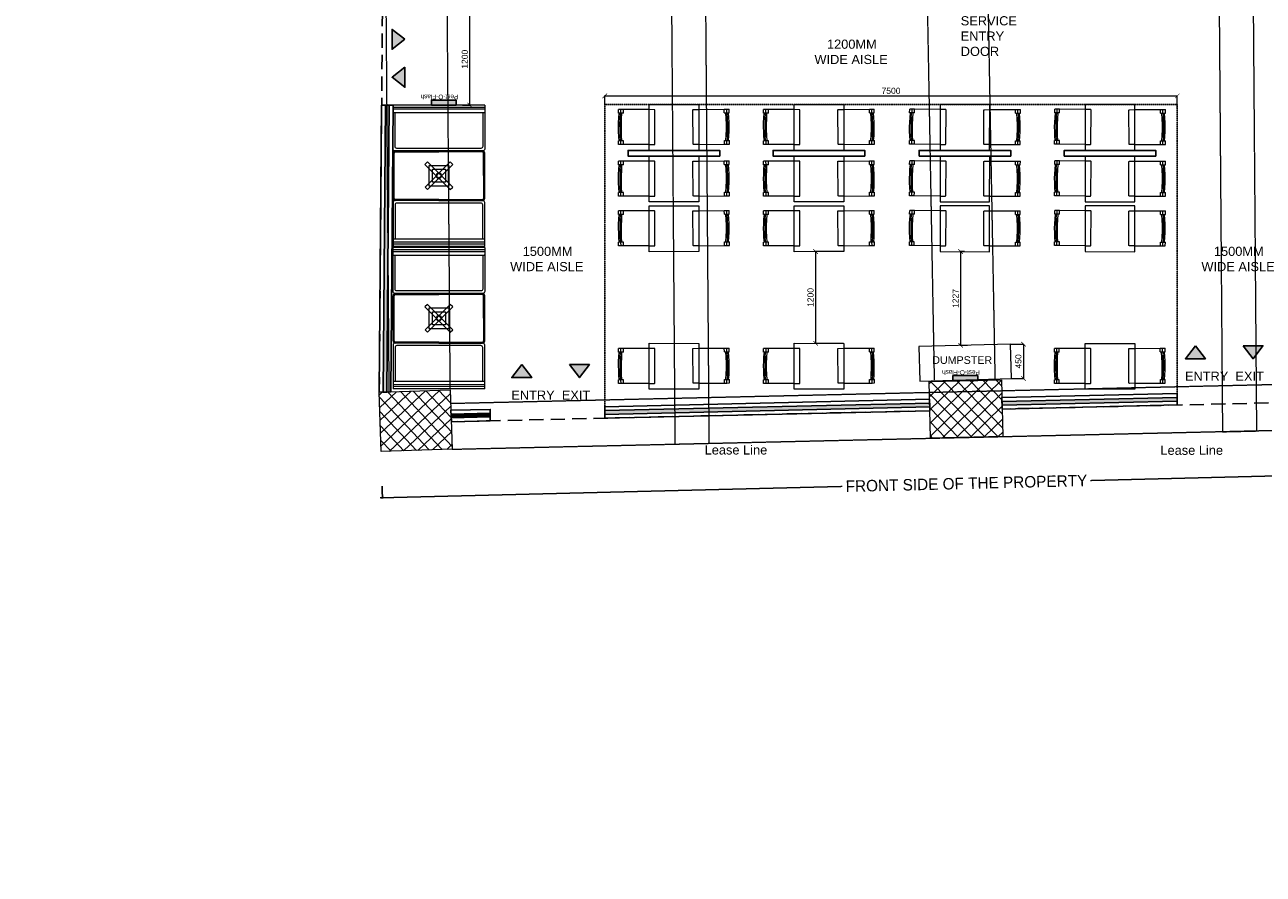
# Model space of a CAD drawing. Header units: millimetres. Extents: x 508219 to 745096, y 311341 to 352167.
# Tile 1 of 46: x 508219 to 524442, y 328184 to 339304. Entities that reach past the tile are written whole.
import ezdxf

# ---------------------------------------------------------------- set-up
doc = ezdxf.new("R2010")
doc.units = ezdxf.units.MM
doc.header["$PDMODE"] = 34
for name, pattern in [('( Hidden )', [0.375, 0.25, -0.125]), ('ACAD_ISO02W100', [15, 12, -3]), ('DASHED2', [0.375, 0.25, -0.125])]:
    doc.linetypes.add(name, pattern=pattern)
doc.layers.get('0').update_dxf_attribs({"color": 252})
for name, color, linetype, lineweight in [('01_TEXT', 7, 'Continuous', 5), ('02_EQUIPMENT-TEXT', 7, 'Continuous', 0), ('A-COLUMN', 5, 'Continuous', 20), ('A-Dimension', 42, 'Continuous', 9)]:
    doc.layers.add(name, color=color, linetype=linetype, lineweight=lineweight)
doc.layers.add('A - Furniture', color=7, linetype='Continuous', lineweight=5, true_color=0x0066cc)
doc.layers.add('Beam', color=7, linetype='ACAD_ISO02W100', lineweight=13, true_color=0x3f7f00)
for name, color, linetype in [('A-Text', 132, 'Continuous'), ('EQUIPMENT', 103, 'Continuous'), ('FOH-Dimension', 8, 'Continuous'), ('Lease Line', 1, 'Continuous'), ('PARTITION', 251, 'Continuous')]:
    doc.layers.add(name, color=color, linetype=linetype)
doc.styles.add('A-ANNO-DIM bold', font='GOTHIC.TTF')
doc.styles.add('arr-1', font='arial.ttf')
doc.styles.add('PDF Arial', font='arial.ttf')
doc.styles.get("Standard").update_dxf_attribs({"font": 'arial.ttf'})
doc.dimstyles.new('A-100mm-Bold', dxfattribs={"dimtxt": 80, "dimasz": 50, "dimexe": 100, "dimexo": 10, "dimgap": 50, "dimtad": 1, "dimdec": 0, "dimzin": 12, "dimdsep": 46, "dimtxsty": 'A-ANNO-DIM bold', "dimblk": 'ARCHTICK', "dimcen": 0, "dimdle": 100, "dimclrd": 8, "dimclre": 8, "dimclrt": 211, "dimadec": 0, "dimazin": 0, "dimtfac": 1, "dimtdec": 0, "dimtix": 1, "dimtmove": 2, "dimatfit": 3, "dimldrblk": 'DOT', "dimfxl": 0, "dimtvp": 1, "dimtolj": 1, "dimtzin": 0, "dimarcsym": 0})
doc.dimstyles.new('DIM-60', dxfattribs={"dimtxt": 120, "dimasz": 60, "dimexe": 5, "dimexo": 0, "dimgap": 25, "dimtad": 1, "dimdec": 0, "dimzin": 0, "dimdsep": 46, "dimtxsty": 'Standard', "dimblk": 'ARCHTICK', "dimcen": 0.09, "dimclrd": 256, "dimclre": 252, "dimclrt": 256, "dimadec": 0, "dimazin": 0, "dimtfac": 1, "dimtdec": 0, "dimtofl": 0, "dimtmove": 0, "dimatfit": 3, "dimfxl": 0, "dimtolj": 1, "dimtzin": 0, "dimlwd": -1, "dimlwe": 0, "dimarcsym": 0})
pattern_1 = [(90, (-2916883.187, 194995.827), (-10.16, 6e-16), []), (90, (-2916888.267, 194995.827), (-10.16, 6e-16), [5.08, -2.54])]

# ---------------------------------------------------------------- blocks, each defined once
blk = doc.blocks.new('_ArchTick')
at = {"color": 0, "linetype": 'ByBlock', "const_width": 0.15}
blk.add_lwpolyline([(-0.5, -0.5), (0.5, 0.5)], dxfattribs=at)
blk = doc.blocks.new('*D279')
at = {"layer": 'DEFPOINTS', "color": 0, "transparency": 16777216}
for p in [(528223, 334089), (512889, 333716), (528238, 333487)]:
    blk.add_point(p, dxfattribs=at)
at = {"layer": 'FOH-Dimension', "color": 8, "linetype": '( Hidden )', "lineweight": -2, "transparency": 16777216}
for p, q in [((528234, 333637), (528238, 333477)), ((512900, 333263), (512904, 333103))]:
    blk.add_line(p, q, dxfattribs=at)
at = {"layer": 'FOH-Dimension', "color": 8, "lineweight": -2, "transparency": 16777216}
for p, q in [((528268, 333487), (522019, 333335)), ((512874, 333112), (519089, 333264))]:
    blk.add_line(p, q, dxfattribs=at)
at = {"layer": 'FOH-Dimension', "color": 8, "lineweight": -2, "transparency": 16777216, "xscale": 30, "yscale": 30, "zscale": 30}
for p, rotation in [((528238, 333487), 1.395853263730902), ((512904, 333113), 181.3958532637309)]:
    blk.add_blockref('_ArchTick', p, dxfattribs=dict(at, rotation=rotation))
at = {"layer": 'FOH-Dimension', "transparency": 16777216, "insert": (520554, 333300), "char_height": 150, "attachment_point": 5, "rotation": 1.3959, "style": 'A-ANNO-DIM bold', "bg_fill": 3, "box_fill_scale": 1.1, "bg_fill_color": 256, "bg_fill_true_color": 13158600, "bg_fill_transparency": 0}
blk.add_mtext('\\A1;FRONT SIDE OF THE PROPERTY ', dxfattribs=at)
blk = doc.blocks.new('_Dot')
at = {"color": 0, "linetype": 'ByBlock', "lineweight": -2}
blk.add_line((-0.5, 0), (-1, 0), dxfattribs=at)
at = {"color": 0, "linetype": 'ByBlock', "const_width": 0.5}
blk.add_lwpolyline([(-0.25, 0, 1), (0.25, 0, 1)], format="xyb", close=True, dxfattribs=at)
blk = doc.blocks.new('A$C4498acaa')
at = {"lineweight": 5}
for p, q in [((575, 1200), (0, 1200)), ((0, 0), (0, 1200)), ((31, 0), (31, 1200)), ((56, 6), (56, 1194)), ((100, 1194), (100, 6)), ((543, 1175), (100, 1175)), ((568, 50), (568, 1150)), ((600, 25), (600, 1175)), ((0, 0), (575, 0)), ((100, 25), (543, 25))]:
    blk.add_line(p, q, dxfattribs=at)
for centre, radius, start, end in [((50, 1194), 6.25, 0, 90), ((94, 1194), 6.25, 0, 90), ((543, 1150), 25, 0, 90), ((575, 1175), 25, 0, 90), ((50, 6), 6.25, 270, 0), ((94, 6), 6.25, 270, 0), ((543, 50), 25, 270, 0), ((575, 25), 25, 270, 0)]:
    blk.add_arc(centre, radius, start, end, dxfattribs=at)
blk = doc.blocks.new('*U217')
for p, q in [((0, 13.77), (-24.23, 13.77)), ((0, 13.77), (24.23, 13.77)), ((-25.43, 12.58), (-25.43, -12.53)), ((-24.84, 12.58), (-24.84, -12.53)), ((0, 13.18), (-24.23, 13.18)), ((6.32, 7.71), (-7.72, -6.33)), ((-6.32, 7.71), (-7.71, 6.32)), ((7.72, -6.33), (-6.32, 7.71)), ((0, 13.18), (24.23, 13.18)), ((7.71, 6.32), (6.32, 7.71)), ((24.84, 12.58), (24.84, -12.53)), ((25.43, 12.58), (25.43, -12.53)), ((-7.71, 6.32), (6.33, -7.72)), ((-6.33, -7.72), (7.71, 6.32)), ((-5.63, 5.61), (-5.63, -5.58)), ((5.63, 5.61), (-5.63, 5.61)), ((-3.63, 3.61), (3.63, 3.61)), ((-3.63, -3.58), (-3.63, 3.61)), ((3.63, 3.61), (3.63, -3.58)), ((5.63, -5.58), (5.63, 5.61)), ((-7.72, -6.33), (-6.33, -7.72)), ((-5.63, -5.58), (5.63, -5.58)), ((3.63, -3.58), (-3.63, -3.58)), ((6.33, -7.72), (7.72, -6.33)), ((-24.19, -13.18), (0, -13.18)), ((24.19, -13.18), (0, -13.18)), ((-24.19, -13.77), (0, -13.77)), ((24.19, -13.77), (0, -13.77))]:
    blk.add_line(p, q)
for centre, radius, start, end in [((-24.23, 12.58), 1.19, 90, 180), ((24.23, 12.58), 1.19, 360, 90), ((-24.23, 12.58), 0.602, 90, 180), ((24.23, 12.58), 0.602, 360, 90), ((0, -0.01), 1.5, 360, 180), ((0, -0.01), 1.5, 180, 360), ((-24.19, -12.53), 1.24, 180, 270), ((-24.19, -12.53), 0.648, 180, 270), ((24.19, -12.53), 0.648, 270, 0), ((24.19, -12.53), 1.24, 270, 0)]:
    blk.add_arc(centre, radius, start, end)
blk = doc.blocks.new('A$Cb41dfdd5')
blk.add_blockref('A$C4498acaa', (-129, 0))
at = {"xscale": 23.60594795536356, "yscale": 23.60594795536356, "zscale": 23.60594795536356, "rotation": 89.99999999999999}
blk.add_blockref('*U217', (796, 600), dxfattribs=at)
at = {"xscale": -1}
blk.add_blockref('A$C4498acaa', (1722, 0), dxfattribs=at)
blk = doc.blocks.new('*D258')
at = {"layer": 'A-Dimension', "color": 252, "linetype": '( Hidden )', "lineweight": 0, "transparency": 16777216}
for p, q in [((513945, 339453), (514054, 339453)), ((513948, 338253), (514054, 338253))]:
    blk.add_line(p, q, dxfattribs=at)
at = {"layer": 'A-Dimension', "transparency": 16777216}
blk.add_line((514049, 338253), (514049, 339453), dxfattribs=at)
at = {"layer": 'DEFPOINTS', "color": 0, "transparency": 16777216}
for p in [(513945, 339453), (514049, 339453), (513948, 338253)]:
    blk.add_point(p, dxfattribs=at)
at = {"layer": 'A-Dimension', "transparency": 16777216, "xscale": 60, "yscale": 60, "zscale": 60}
for p, rotation in [((514049, 339453), 89.99999999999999), ((514049, 338253), 270)]:
    blk.add_blockref('_ArchTick', p, dxfattribs=dict(at, rotation=rotation))
at = {"layer": 'A-Dimension', "transparency": 16777216, "insert": (513983, 338853), "char_height": 80, "attachment_point": 5, "rotation": 90}
blk.add_mtext('\\A1;1200', dxfattribs=at)
blk = doc.blocks.new('A$Cc618c7ea')
at = {"layer": 'A - Furniture', "color": 0}
for p, q in [((1, 489), (1, 537)), ((33, 537), (1, 537)), ((33, 489), (1, 489)), ((6, 429), (11, 489)), ((22, 417), (27, 489)), ((33, 489), (33, 537)), ((65, 537), (33, 537)), ((65, 489), (33, 489)), ((42, 417), (46, 489)), ((403, 536), (65, 537)), ((65, 489), (65, 537)), ((1049, 536), (1387, 537)), ((1387, 489), (1387, 537)), ((1387, 537), (1418, 537)), ((1387, 489), (1419, 489)), ((1410, 417), (1406, 489)), ((1419, 489), (1418, 537)), ((1418, 537), (1450, 537)), ((1419, 489), (1451, 489)), ((1430, 417), (1425, 489)), ((1446, 429), (1441, 489)), ((1451, 489), (1450, 537)), ((1, 308), (2, 369)), ((2, 369), (6, 429)), ((20, 344), (22, 417)), ((20, 272), (20, 344)), ((35, 178), (36, 438)), ((36, 438), (43, 438)), ((39, 344), (42, 417)), ((39, 272), (39, 344)), ((1416, 438), (1409, 438)), ((1413, 344), (1410, 417)), ((1413, 272), (1413, 344)), ((1417, 178), (1416, 438)), ((1432, 344), (1430, 417)), ((1432, 272), (1432, 344)), ((1450, 369), (1446, 429)), ((1451, 308), (1450, 369)), ((2, 248), (1, 308)), ((5, 187), (2, 248)), ((10, 127), (5, 187)), ((22, 200), (20, 272)), ((26, 127), (22, 200)), ((35, 178), (42, 178)), ((41, 199), (39, 272)), ((45, 127), (41, 199)), ((1407, 127), (1411, 199)), ((1417, 178), (1410, 178)), ((1411, 199), (1413, 272)), ((1426, 127), (1430, 200)), ((1430, 200), (1432, 272)), ((1442, 127), (1447, 187)), ((1447, 187), (1450, 248)), ((1450, 248), (1451, 308)), ((0, 80), (0, 127)), ((32, 127), (0, 127)), ((32, 80), (0, 80)), ((32, 80), (32, 127)), ((64, 127), (32, 127)), ((63, 80), (32, 80)), ((63, 80), (64, 127)), ((401, 78), (63, 80)), ((1051, 78), (1388, 80)), ((1388, 127), (1420, 127)), ((1388, 80), (1388, 127)), ((1388, 80), (1420, 80)), ((1420, 80), (1420, 127)), ((1420, 127), (1452, 127)), ((1420, 80), (1452, 80)), ((1452, 80), (1452, 127))]:
    blk.add_line(p, q, dxfattribs=at)
at = {"layer": 'A - Furniture'}
blk.add_lwpolyline([(403, 603), (1053, 600), (1051, 0), (401, 2)], close=True, dxfattribs=at)
at = {"layer": 'A - Furniture', "color": 0}
for points in [[(401, 78), (470, 78, 0.414214), (476, 84), (478, 529, 0.414214), (472, 535), (403, 536)], [(1051, 78), (982, 78, -0.414214), (976, 84), (974, 529, -0.414214), (980, 535), (1049, 536)]]:
    blk.add_lwpolyline(points, format="xyb", dxfattribs=at)
blk = doc.blocks.new('*D260')
at = {"layer": 'A-Dimension', "color": 252, "linetype": '( Hidden )', "lineweight": 0, "transparency": 16777216}
for p, q in [((518948, 336334), (518573, 336334)), ((518948, 335133), (518573, 335133))]:
    blk.add_line(p, q, dxfattribs=at)
at = {"layer": 'A-Dimension', "transparency": 16777216}
blk.add_line((518578, 336334), (518578, 335133), dxfattribs=at)
at = {"layer": 'DEFPOINTS', "color": 0, "transparency": 16777216}
for p in [(518948, 336334), (518578, 335133), (518948, 335133)]:
    blk.add_point(p, dxfattribs=at)
at = {"layer": 'A-Dimension', "transparency": 16777216, "xscale": 60, "yscale": 60, "zscale": 60}
for p, rotation in [((518578, 336334), 90), ((518578, 335133), 270)]:
    blk.add_blockref('_ArchTick', p, dxfattribs=dict(at, rotation=rotation))
at = {"layer": 'A-Dimension', "transparency": 16777216, "insert": (518512, 335734), "char_height": 80, "attachment_point": 5, "rotation": 90}
blk.add_mtext('\\A1;1200', dxfattribs=at)
blk = doc.blocks.new('*D261')
at = {"layer": 'A-Dimension', "color": 252, "linetype": '( Hidden )', "lineweight": 0, "transparency": 16777216}
for p, q in [((521131, 335122), (521306, 335122)), ((521143, 334672), (521306, 334672))]:
    blk.add_line(p, q, dxfattribs=at)
at = {"layer": 'A-Dimension', "transparency": 16777216}
blk.add_line((521301, 335122), (521301, 334672), dxfattribs=at)
at = {"layer": 'DEFPOINTS', "color": 0, "transparency": 16777216}
for p in [(521131, 335122), (521143, 334672), (521301, 334672)]:
    blk.add_point(p, dxfattribs=at)
at = {"layer": 'A-Dimension', "transparency": 16777216, "xscale": 60, "yscale": 60, "zscale": 60}
for p, rotation in [((521301, 335122), 90), ((521301, 334672), 270)]:
    blk.add_blockref('_ArchTick', p, dxfattribs=dict(at, rotation=rotation))
at = {"layer": 'A-Dimension', "transparency": 16777216, "insert": (521235, 334897), "char_height": 80, "attachment_point": 5, "rotation": 90}
blk.add_mtext('\\A1;450', dxfattribs=at)
blk = doc.blocks.new('*D262')
at = {"layer": 'A-Dimension', "color": 252, "linetype": '( Hidden )', "lineweight": 0, "transparency": 16777216}
for p, q in [((520533, 336334), (520472, 336334)), ((520566, 335107), (520472, 335107))]:
    blk.add_line(p, q, dxfattribs=at)
at = {"layer": 'A-Dimension', "transparency": 16777216}
blk.add_line((520477, 336334), (520477, 335107), dxfattribs=at)
at = {"layer": 'DEFPOINTS', "color": 0, "transparency": 16777216}
for p in [(520533, 336334), (520477, 335107), (520566, 335107)]:
    blk.add_point(p, dxfattribs=at)
at = {"layer": 'A-Dimension', "transparency": 16777216, "xscale": 60, "yscale": 60, "zscale": 60}
for p, rotation in [((520477, 336334), 90), ((520477, 335107), 270)]:
    blk.add_blockref('_ArchTick', p, dxfattribs=dict(at, rotation=rotation))
at = {"layer": 'A-Dimension', "transparency": 16777216, "insert": (520412, 335721), "char_height": 80, "attachment_point": 5, "rotation": 90}
blk.add_mtext('\\A1;1227', dxfattribs=at)
blk = doc.blocks.new('*D255')
at = {"layer": 'A-Dimension', "color": 252, "linetype": '( Hidden )', "lineweight": 0, "transparency": 16777216}
for p, q in [((515816, 338260), (515816, 338378)), ((523316, 338209), (523316, 338378))]:
    blk.add_line(p, q, dxfattribs=at)
at = {"layer": 'A-Dimension', "transparency": 16777216}
blk.add_line((515816, 338373), (523316, 338373), dxfattribs=at)
at = {"layer": 'DEFPOINTS', "color": 0, "transparency": 16777216}
for p in [(515816, 338260), (523316, 338373), (523316, 338209)]:
    blk.add_point(p, dxfattribs=at)
at = {"layer": 'A-Dimension', "transparency": 16777216, "xscale": 60, "yscale": 60, "zscale": 60, "rotation": 180}
blk.add_blockref('_ArchTick', (515816, 338373), dxfattribs=at)
at = {"layer": 'A-Dimension', "transparency": 16777216, "xscale": 60, "yscale": 60, "zscale": 60}
blk.add_blockref('_ArchTick', (523316, 338373), dxfattribs=at)
at = {"layer": 'A-Dimension', "transparency": 16777216, "insert": (519566, 338439), "char_height": 80, "attachment_point": 5}
blk.add_mtext('\\A1;7500', dxfattribs=at)

msp = doc.modelspace()

# ---------------------------------------------------------------- hatches: boundary and pattern name
at = {"layer": 'A-COLUMN'}
h = msp.add_hatch(dxfattribs=at)
h.set_pattern_fill('ANSI37', color=256, scale=1000, angle=-91.69286132, style=0)
h.set_pattern_definition([(313.3071387, (9164631.24, 388328.94), (90.960913, 85.738628), []), (43.3071387, (9164631.24, 388328.94), (-85.738628, 90.960913), [])])
h.paths.add_polyline_path([(512889.07812, 333715.85414), (512862.27503, 334492.3917), (513792.72075, 334524.51281), (513819.52384, 333747.97524)])
h = msp.add_hatch(dxfattribs=at)
h.set_pattern_fill('ANSI37', color=256, scale=1000, angle=89.325355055, style=0)
h.set_pattern_definition([(134.325355, (-8138438.87, 865297.86), (-89.4229493, -87.3414915), []), (224.325355, (-8138438.87, 865297.86), (87.3414915, -89.4229493), [])])
h.paths.add_polyline_path([(521013.27905, 334657.27464), (521030.17986, 333915.19809), (520083.42537, 333893.63573), (520066.52456, 334635.71228)])
at = {"layer": 'A-Text', "ltscale": 1000}
h = msp.add_hatch(color=0, dxfattribs=at)
h.dxf.hatch_style = 1
h.paths.add_polyline_path([(513199.24814, 339113.67985), (513029.7777, 339244.32412), (513029.7777, 338983.03559)])
h = msp.add_hatch(color=0, dxfattribs=at)
h.dxf.hatch_style = 1
h.paths.add_polyline_path([(513199.24814, 338748.46538), (513199.24814, 338487.17685), (513029.7777, 338617.82111)])
h = msp.add_hatch(color=0, dxfattribs=at)
h.dxf.hatch_style = 1
h.paths.add_polyline_path([(523553.52848, 335101.79005), (523422.88421, 334932.31962), (523684.17274, 334932.31962)])
h = msp.add_hatch(color=0, dxfattribs=at)
h.dxf.hatch_style = 1
h.paths.add_polyline_path([(524177.47011, 335101.79005), (524438.75864, 335101.79005), (524308.11437, 334932.31962)])
h = msp.add_hatch(color=0, dxfattribs=at)
h.dxf.hatch_style = 1
h.paths.add_polyline_path([(514729.17349, 334854.51198), (514598.52922, 334685.04155), (514859.81776, 334685.04155)])
h = msp.add_hatch(color=0, dxfattribs=at)
h.dxf.hatch_style = 1
h.paths.add_polyline_path([(515353.11512, 334854.51198), (515614.40365, 334854.51198), (515483.75939, 334685.04155)])
at = {"layer": 'FOH-Dimension', "true_color": 0x565656}
h = msp.add_hatch(color=251, dxfattribs=at)
h.dxf.hatch_style = 1
h.paths.add_polyline_path([(513871.25024, 338317.24644), (513871.25024, 338253.24515), (513545.3558, 338253.24515), (513545.3558, 338317.24644)])
h = msp.add_hatch(color=251, dxfattribs=at)
h.dxf.hatch_style = 1
h.paths.add_polyline_path([(520702.84902, 334710.49474), (520702.84902, 334646.49346), (520376.95458, 334646.49346), (520376.95458, 334710.49474)])
at = {"layer": 'PARTITION', "true_color": 0xc7c8ca}
h = msp.add_hatch(dxfattribs=at)
h.set_pattern_fill('BRASS', color=9, scale=1.6, angle=90)
h.set_pattern_definition(pattern_1)
h.paths.add_polyline_path([(512993.14705, 338253.18837), (512943.14536, 338253.18837), (512912.36633, 334494.12097), (512962.30681, 334495.84503)])
h = msp.add_hatch(dxfattribs=at)
h.set_pattern_fill('BRASS', color=9, scale=1.6, angle=90)
h.set_pattern_definition(pattern_1)
h.paths.add_polyline_path([(523316.46203, 334376.4778), (523316.46203, 334426.499), (521019.73789, 334373.68121), (521020.87895, 334323.57978)])
h = msp.add_hatch(dxfattribs=at)
h.set_pattern_fill('BRASS', color=9, scale=1.6, angle=90)
h.set_pattern_definition(pattern_1)
h.paths.add_polyline_path([(520074.11555, 334301.9215), (520072.96601, 334351.90828), (515816.46203, 334254.0214), (515816.46203, 334204.00818)])

# ---------------------------------------------------------------- linework, layer by layer
at = {"layer": 'A - Furniture'}
msp.add_lwpolyline([(521131.442, 335122.22627), (519931.86579, 335090.33717), (519943.8242, 334640.49609), (521143.40041, 334672.38519)], close=True, dxfattribs=at)
at = {"layer": 'A-COLUMN'}
for points in [[(512889.07812, 333715.85414), (512862.27503, 334492.3917), (513792.72075, 334524.51281), (513819.52384, 333747.97524)], [(521013.27905, 334657.27464), (521030.17986, 333915.19809), (520083.42537, 333893.63573), (520066.52456, 334635.71228)]]:
    msp.add_lwpolyline(points, close=True, dxfattribs=at)
at = {"layer": 'A-Text', "ltscale": 1000}
for points in [[(513199.24814, 339113.67985), (513029.7777, 339244.32412), (513029.7777, 338983.03559), (513199.24814, 339113.67985, 0)], [(513199.24814, 338748.46538), (513199.24814, 338487.17685), (513029.7777, 338617.82111), (513199.24814, 338748.46538, 0)], [(523553.52848, 335101.79005), (523422.88421, 334932.31962), (523684.17274, 334932.31962), (523553.52848, 335101.79005, 0)], [(524177.47011, 335101.79005), (524438.75864, 335101.79005), (524308.11437, 334932.31962), (524177.47011, 335101.79005, 0)], [(514729.17349, 334854.51198), (514598.52922, 334685.04155), (514859.81776, 334685.04155), (514729.17349, 334854.51198, 0)], [(515353.11512, 334854.51198), (515614.40365, 334854.51198), (515483.75939, 334685.04155), (515353.11512, 334854.51198, 0)]]:
    msp.add_lwpolyline(points, format="xyb", close=True, dxfattribs=at)
at = {"layer": 'A-Text'}
for points in [[(513199.24814, 338748.46538), (513199.24814, 338487.17685), (513029.7777, 338617.82111), (513199.24814, 338748.46538, 0)], [(524177.47011, 335101.79005), (524438.75864, 335101.79005), (524308.11437, 334932.31962), (524177.47011, 335101.79005, 0)], [(515353.11512, 334854.51198), (515614.40365, 334854.51198), (515483.75939, 334685.04155), (515353.11512, 334854.51198, 0)]]:
    msp.add_lwpolyline(points, format="xyb", close=True, dxfattribs=at)
at = {"layer": 'Beam', "ltscale": 0.5}
for p, q in [((519882.32978, 348120.09499), (520132.00089, 334649.48144)), ((520932.0392, 334654.89371), (520682.32464, 348117.22705)), ((512993.08537, 334496.37677), (512889.54837, 347805.87524)), ((513792.73059, 334533.98234), (513689.48613, 347805.87524)), ((513805.84619, 334348.43192), (527319.89889, 334659.21476)), ((513819.53368, 333747.44477), (527333.58638, 334058.22761))]:
    msp.add_line(p, q, dxfattribs=at)
for points in [[(523908.01844, 333976.02588), (524357.95157, 333986.37299), (524246.74399, 348325.49849), (523796.43284, 348320.15774)], [(516735.39635, 333814.5009), (517185.32947, 333824.84802), (517073.2321, 348234.7662), (516623.38829, 348228.27192)]]:
    msp.add_lwpolyline(points, close=True, dxfattribs=at)
at = {"layer": 'EQUIPMENT'}
for points in [[(513871.25024, 338317.24644), (513871.25024, 338253.24515), (513545.3558, 338253.24515), (513545.3558, 338317.24644)], [(520702.84902, 334710.49474), (520702.84902, 334646.49346), (520376.95458, 334646.49346), (520376.95458, 334710.49474)]]:
    msp.add_lwpolyline(points, close=True, dxfattribs=at)
at = {"layer": 'FOH-Dimension'}
msp.add_lwpolyline([(512893.20264, 338253.18837), (513043.20771, 338253.18837), (513012.3227, 334497.57169), (512862.27503, 334492.3917)], close=True, dxfattribs=at)
at = {"layer": 'Lease Line', "linetype": '( Hidden )', "ltscale": 750}
for points in [[(512903.22732, 339472.18853), (512862.27503, 334492.3917)], [(527321.14165, 334418.56823), (521022.01481, 334273.70713)]]:
    msp.add_lwpolyline(points, dxfattribs=at)
at = {"layer": 'PARTITION'}
for points in [[(512943.14536, 338253.18837), (512993.14705, 338253.18838), (512962.30681, 334495.84503), (512912.36633, 334494.12097)], [(517321.79629, 337584.74625), (516122.17924, 337584.74625), (516122.17924, 337659.57949), (517321.79629, 337659.57949)], [(519221.79522, 337584.74625), (518022.17817, 337584.74625), (518022.17817, 337659.57949), (519221.79522, 337659.57949)], [(519934.64839, 337584.74625), (521134.26544, 337584.74625), (521134.26544, 337659.57949), (519934.64839, 337659.57949)], [(521834.64732, 337584.74625), (523034.26437, 337584.74625), (523034.26437, 337659.57949), (521834.64732, 337659.57949)], [(520072.98819, 334351.90879), (520074.13773, 334301.92201), (515816.46203, 334204.00818), (515816.46203, 334254.0214)]]:
    msp.add_lwpolyline(points, close=True, dxfattribs=at)
at = {"layer": 'PARTITION', "color": 9, "true_color": 0xc7c8ca}
msp.add_lwpolyline([(521018.59944, 334423.66824), (523316.46203, 334476.51222), (523316.46203, 334326.47256), (521022.01481, 334273.70713), (521018.59944, 334423.66824)], dxfattribs=at)
at = {"layer": 'PARTITION'}
msp.add_lwpolyline([(521019.71571, 334373.6807), (523316.46203, 334426.499), (523316.46203, 334376.4778), (521020.87895, 334323.57978), (521019.71571, 334373.6807)], dxfattribs=at)

# ---------------------------------------------------------------- block references
at = {"layer": 'A - Furniture'}
for name, p, rotation in [('A$Cb41dfdd5', (514243.7315, 336531.53731), 90.00392881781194), ('A$Cc618c7ea', (515997.1482, 337655.81793), 0.2050650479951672), ('A$Cc618c7ea', (517897.14714, 337655.81793), 0.2050650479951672), ('A$Cc618c7ea', (515997.2559, 336980.58608), 0.2050650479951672), ('A$Cc618c7ea', (517897.25483, 336980.58608), 0.2050650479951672), ('A$Cc618c7ea', (515997.41081, 336330.18748), 0.2050650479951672), ('A$Cc618c7ea', (517897.40974, 336330.18748), 0.2050650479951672), ('A$Cb41dfdd5', (514243.73455, 334665.64102), 90.00392881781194), ('A$Cc618c7ea', (515997.46077, 334529.29915), 0.2050650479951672), ('A$Cc618c7ea', (517897.4597, 334529.29915), 0.2050650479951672), ('A$Cc618c7ea', (521707.10926, 334528.3162), 0.2050650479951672)]:
    msp.add_blockref(name, p, dxfattribs=dict(at, rotation=rotation))
at = {"layer": 'A - Furniture', "xscale": -1, "rotation": 359.7949349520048}
for p in [(521259.29647, 337655.81793), (523159.29541, 337655.81793), (521259.18878, 336980.58608), (523159.18771, 336980.58608), (521259.03386, 336330.18748), (523159.0328, 336330.18748)]:
    msp.add_blockref('A$Cc618c7ea', p, dxfattribs=at)

# ---------------------------------------------------------------- texts
at = {"layer": '01_TEXT', "ltscale": 222, "insert": (520479.57371, 339416.06841), "char_height": 120, "width": 1008.8776029, "attachment_point": 1, "style": 'arr-1'}
msp.add_mtext('\\pt0;SERVICE ENTRY DOOR', dxfattribs=at)
at = {"layer": '02_EQUIPMENT-TEXT', "char_height": 60, "attachment_point": 1, "style": 'PDF Arial'}
for s, insert, width, rotation in [('\\pi-91.88963,l180,t268.11037;Pest-O-Flash', (513985.16428, 338329.13804), 657.7759891, 180.013480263), ('\\pi-91.88963,l180,t268.11037;Pest-O-Flash', (521278.67597, 340662.07181), 657.7759891, 270.013480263), ('\\pi-91.88963,l180,t268.11037;Pest-O-Flash', (520816.76306, 334722.38635), 657.7759891, 180.013480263), ('\\pi163.41733;{\\C0;LOCKERS}', (521258.73317, 342245.25889), 716.9165075, 270.013480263)]:
    msp.add_mtext(s, dxfattribs=dict(at, insert=insert, width=width, rotation=rotation))
at = {"layer": 'A-Text', "ltscale": 222, "width": 1008.8776029, "attachment_point": 1, "style": 'arr-1'}
for s, insert, char_height in [('\\pi193.7976;1200MM \\P\\pi30.20961;WIDE AISLE', (518533.21097, 339110.07033), 120), ('\\pi193.7976;1500MM \\P\\pi30.20961;WIDE AISLE', (514547.25794, 336398.14839), 120), ('\\pi193.7976;1500MM \\P\\pi30.20961;WIDE AISLE', (523601.86863, 336398.14839), 120), ('DUMPSTER', (520106.69297, 334964.64569), 100), ('\\pi103.92038;Lease Line', (517020.83305, 333798.34484), 120), ('\\pi103.92038;Lease Line', (522991.39747, 333794.09466), 120)]:
    msp.add_mtext(s, dxfattribs=dict(at, insert=insert, char_height=char_height))
at = {"layer": 'A-Text', "char_height": 120, "width": 4245.2306591, "attachment_point": 1, "style": 'arr-1'}
for insert in [(521802.49975, 334763.48427), (512978.14476, 334516.2062)]:
    msp.add_mtext('\\pi1613.96594;ENTRY  EXIT', dxfattribs=dict(at, insert=insert))

# ---------------------------------------------------------------- dimensions: what is measured, and where the dimension line sits
at = {"layer": 'A-Dimension'}
for base, p1, p2, picture, middle in [((514049.01783, 339453.1895), (513947.99082, 338253.25042), (513944.52032, 339453.1895), '*D258', (513983.17199, 338853.21996)), ((518577.9692, 335133.45932), (518948.39584, 336333.94904), (518948.29088, 335133.45932), '*D260', (518512.12336, 335733.70418)), ((520477.01149, 335107.1857), (520533.04724, 336333.94904), (520565.65907, 335107.1857), '*D262', (520411.84778, 335720.56737)), ((521300.91058, 334672.38519), (521131.442, 335122.22627), (521143.40041, 334672.38519), '*D261', (521235.06474, 334897.30573))]:
    dim = msp.add_linear_dim(base=base, p1=p1, p2=p2, angle=90, dimstyle='DIM-60', override={"dimtxt": 80}, dxfattribs=at)
    dim.commit()
    dim.dimension.update_dxf_attribs({"geometry": picture, "text_midpoint": middle})
dim = msp.add_linear_dim(base=(523316.46203, 338372.75302), p1=(515816.46203, 338259.9781), p2=(523316.46203, 338209.0958), dimstyle='DIM-60', override={"dimtxt": 80}, dxfattribs=at)
dim.commit()
dim.dimension.update_dxf_attribs({"geometry": '*D255', "text_midpoint": (519566.46203, 338438.59886)})

# ---------------------------------------------------------------- next in the draw order: dimensions: what is measured, and where the dimension line sits
at = {"layer": 'FOH-Dimension'}
dim = msp.add_linear_dim(base=(528237.73263, 333486.7534), p1=(512889.07812, 333715.85414), p2=(528223.04553, 334089.49778), angle=1.395853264, text='FRONT SIDE OF THE PROPERTY ', dimstyle='A-100mm-Bold', override={"dimtxt": 150, "dimasz": 30, "dimexe": 10, "dimgap": 10, "dimpost": '\\X', "dimdle": 30, "dimclrt": 256, "dimfxl": 150, "dimfxlon": 1, "dimtfill": 1, "dimarcsym": 2}, dxfattribs=at)
dim.commit()
dim.dimension.update_dxf_attribs({"geometry": '*D279', "text_midpoint": (520553.73272, 333299.51694), "dimtype": 161})

# ---------------------------------------------------------------- next in the draw order: hatches: boundary and pattern name
at = {"layer": 'PARTITION', "true_color": 0xc7c8ca}
h = msp.add_hatch(dxfattribs=at)
h.set_pattern_fill('BRASS', color=9, scale=1.6, angle=90)
h.set_pattern_definition(pattern_1)
h.paths.add_polyline_path([(514316.46203, 334219.52588), (513803.65562, 334207.73287), (513805.38137, 334157.75933), (514316.46203, 334169.5391)])

# ---------------------------------------------------------------- next in the draw order: linework, layer by layer
at = {"layer": 'A-Text', "color": 252, "linetype": 'DASHED2', "ltscale": 10, "true_color": 0x939598}
msp.add_lwpolyline([(515816.46203, 334165.90201), (515816.46203, 338259.9781), (523316.46203, 338259.9781), (523316.46203, 334336.86285)], dxfattribs=at)
at = {"layer": 'Lease Line', "linetype": '( Hidden )', "ltscale": 750}
msp.add_lwpolyline([(520075.2651, 334251.93471), (513807.10456, 334107.78574)], dxfattribs=at)
at = {"layer": 'PARTITION', "color": 9, "true_color": 0xc7c8ca}
for points in [[(515816.46203, 334304.03462), (515816.46203, 334153.99496), (520075.2651, 334251.93471), (520071.81646, 334401.89506), (515816.46203, 334304.03462)], [(513801.92988, 334257.7064), (514316.46203, 334269.5391), (514316.46203, 334119.49944), (513807.10711, 334107.7858), (513801.92988, 334257.7064)]]:
    msp.add_lwpolyline(points, dxfattribs=at)
at = {"layer": 'PARTITION'}
msp.add_lwpolyline([(513803.65671, 334207.73289), (514316.46203, 334219.52588), (514316.46203, 334169.5391), (513805.37967, 334157.75929), (513803.65477, 334207.73285)], dxfattribs=at)

# ---------------------------------------------------------------- next in the draw order: texts
at = {"layer": '02_EQUIPMENT-TEXT', "char_height": 60, "attachment_point": 1, "rotation": 270.013480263, "style": 'PDF Arial'}
for s, insert, width in [('\\pi105.77067;Wall mounted\\P\\pi247.27817;LCMS', (521262.61851, 343228.9383), 716.9165075), ('\\pi-148.28799,l180,t211.71201;DVR rack \\P\\pi1.81432,l0,tz;above 6\'-0" \\P\\pi39.5292;from FFL', (521779.76031, 340756.96377), 415.238472)]:
    msp.add_mtext(s, dxfattribs=dict(at, insert=insert, width=width))

doc.saveas('drawing.dxf')
